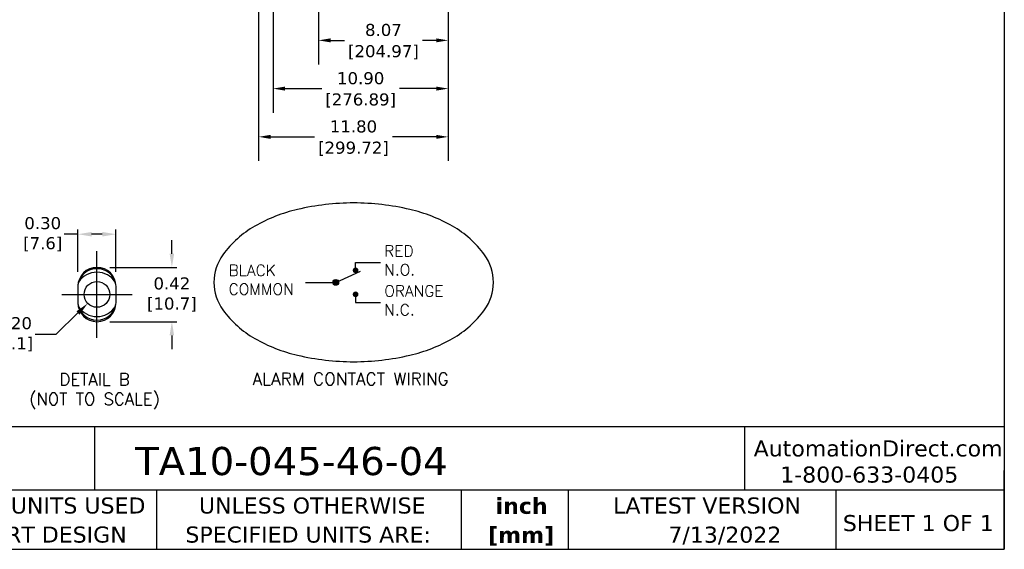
# Model space of a CAD drawing. Header units: inches. Extents: x -1 to 128, y 3 to 101.
# Tile 13 of 17: x 66 to 128, y 3 to 36. Entities that reach past the tile are written whole.
import ezdxf
from ezdxf.enums import TextEntityAlignment as Align

# ---------------------------------------------------------------- set-up
doc = ezdxf.new("R2010")
doc.units = ezdxf.units.IN
doc.header["$LTSCALE"] = 12
doc.header["$MEASUREMENT"] = 0
doc.header["$PDSIZE"] = -1
doc.linetypes.add('SLD-Center', pattern=[0.75, 0.6, -0.05, 0.05, -0.05])
doc.linetypes.add('SLD-Solid', pattern=[0])
doc.layers.add('CENTER', color=40, linetype='SLD-Center')
doc.layers.add('DIMENSIONS', color=140, linetype='SLD-Solid', lineweight=25)
doc.layers.add('TEXT', color=140, linetype='SLD-Solid', lineweight=25)
doc.styles.add('ROMANS', font='romans.shx')
doc.styles.add('SLDTEXTSTYLE0', font='verdana.ttf')
doc.styles.add('SLDTEXTSTYLE2', font='verdanab.ttf')
doc.styles.get("Standard").update_dxf_attribs({"font": 'verdana.ttf'})
doc.dimstyles.get("Standard").update_dxf_attribs({"dimtxt": 0.18, "dimasz": 0.18, "dimexe": 0.18, "dimexo": 0.0625, "dimgap": 0.09, "dimtad": 0, "dimtih": 1, "dimtoh": 1, "dimdec": 4, "dimzin": 0, "dimdsep": 46, "dimtxsty": 'Standard', "dimcen": 0.09, "dimadec": 0, "dimazin": 0, "dimtfac": 1, "dimtdec": 4, "dimtofl": 0, "dimtmove": 0, "dimatfit": 3, "dimfxl": 1, "dimtolj": 1, "dimtzin": 0, "dimarcsym": 0})

# ---------------------------------------------------------------- blocks, each defined once
blk = doc.blocks.new('SW_NOTE_0_2')
at = {"layer": 'TEXT', "color": 0, "char_height": 1, "attachment_point": 2, "style": 'SLDTEXTSTYLE2'}
for s, insert in [('inch', (1.5, 1.27)), ('[mm]', (1.466, -0.536))]:
    blk.add_mtext(s, dxfattribs=dict(at, insert=insert))
blk = doc.blocks.new('SW_NOTE_0_3')
at = {"layer": 'TEXT', "color": 0, "char_height": 1, "attachment_point": 1, "style": 'SLDTEXTSTYLE0'}
for s, insert in [('UNLESS OTHERWISE ', (0, 1.27)), ('SPECIFIED UNITS ARE:', (-0.842, -0.536))]:
    blk.add_mtext(s, dxfattribs=dict(at, insert=insert))
blk = doc.blocks.new('SW_NOTE_0_7')
at = {"layer": 'TEXT', "color": 0, "char_height": 1, "attachment_point": 1, "style": 'SLDTEXTSTYLE0'}
for s, insert in [('IMPERIAL UNITS USED ', (0, 1.27)), ('FOR PART DESIGN', (1.455, -0.536))]:
    blk.add_mtext(s, dxfattribs=dict(at, insert=insert))
blk = doc.blocks.new('*D71')
at = {"layer": 'Defpoints', "color": 0, "transparency": 16777216}
for p in [(69.889, 22.66), (69.889, 19.819), (72.255, 19.819)]:
    blk.add_point(p, dxfattribs=at)
at = {"layer": 'DIMENSIONS', "color": 0, "lineweight": -2, "transparency": 16777216}
for p, q in [((69.889, 20.319), (69.889, 22.96)), ((72.255, 20.319), (72.255, 22.96))]:
    blk.add_line(p, q, dxfattribs=at)
at = {"layer": 'DIMENSIONS', "transparency": 16777216}
for p, q in [((69.889, 22.66), (69.039, 22.66)), ((71.405, 22.66), (70.739, 22.66))]:
    blk.add_line(p, q, dxfattribs=at)
for points in [[(70.739, 22.802), (70.739, 22.518), (69.889, 22.66)], [(71.405, 22.802), (71.405, 22.518), (72.255, 22.66)]]:
    blk.add_solid(points, dxfattribs=at)
at = {"layer": 'DIMENSIONS', "transparency": 16777216, "insert": (67.697, 22.66), "char_height": 0.75, "attachment_point": 5}
blk.add_mtext('\\A1;0.30\\P[7.6]', dxfattribs=at)
blk = doc.blocks.new('*D72')
at = {"layer": 'Defpoints', "color": 0, "transparency": 16777216}
for p in [(71.372, 20.598), (71.372, 17.222), (75.736, 17.222)]:
    blk.add_point(p, dxfattribs=at)
at = {"layer": 'DIMENSIONS', "transparency": 16777216}
for p, q in [((75.736, 21.448), (75.736, 22.298)), ((75.736, 16.372), (75.736, 15.522))]:
    blk.add_line(p, q, dxfattribs=at)
at = {"layer": 'DIMENSIONS', "color": 0, "lineweight": -2, "transparency": 16777216}
for p, q in [((71.872, 20.598), (76.036, 20.598)), ((71.872, 17.222), (76.036, 17.222))]:
    blk.add_line(p, q, dxfattribs=at)
at = {"layer": 'DIMENSIONS', "transparency": 16777216}
for points in [[(75.594, 21.448), (75.877, 21.448), (75.736, 20.598)], [(75.594, 16.372), (75.877, 16.372), (75.736, 17.222)]]:
    blk.add_solid(points, dxfattribs=at)
at = {"layer": 'DIMENSIONS', "transparency": 16777216, "insert": (75.736, 18.91), "char_height": 0.75, "attachment_point": 5}
blk.add_mtext('\\A1;0.42\\P[10.7]', dxfattribs=at)
blk = doc.blocks.new('*D73')
at = {"layer": 'Defpoints', "color": 0, "transparency": 16777216}
for p in [(71.644, 19.477), (70.499, 18.359)]:
    blk.add_point(p, dxfattribs=at)
at = {"layer": 'DIMENSIONS', "color": 0, "lineweight": -2, "transparency": 16777216}
for p, q in [((71.072, 18.828), (71.072, 19.008)), ((70.982, 18.918), (71.162, 18.918))]:
    blk.add_line(p, q, dxfattribs=at)
at = {"layer": 'DIMENSIONS', "transparency": 16777216}
for p, q in [((68.535, 16.439), (69.891, 17.765)), ((67.224, 16.439), (68.535, 16.439))]:
    blk.add_line(p, q, dxfattribs=at)
blk.add_solid([(69.792, 17.866), (69.99, 17.663), (70.499, 18.359)], dxfattribs=at)
at = {"layer": 'DIMENSIONS', "transparency": 16777216, "insert": (65.477, 16.439), "char_height": 0.75, "attachment_point": 5}
blk.add_mtext('\\A1;%%C0.20\\P[%%C5.1]', dxfattribs=at)
blk = doc.blocks.new('*D101')
at = {"layer": 'Defpoints', "color": 0, "transparency": 16777216}
for p in [(84.868, 55.165), (92.938, 47.823), (84.868, 34.714)]:
    blk.add_point(p, dxfattribs=at)
at = {"layer": 'DIMENSIONS', "color": 0, "lineweight": -2, "transparency": 16777216}
for p, q in [((84.868, 54.565), (84.868, 33.214)), ((92.938, 47.223), (92.938, 33.214)), ((85.618, 34.714), (86.478, 34.714)), ((92.188, 34.714), (91.328, 34.714))]:
    blk.add_line(p, q, dxfattribs=at)
at = {"layer": 'DIMENSIONS', "color": 0, "transparency": 16777216}
for points in [[(85.618, 34.839), (85.618, 34.589), (84.868, 34.714)], [(92.188, 34.839), (92.188, 34.589), (92.938, 34.714)]]:
    blk.add_solid(points, dxfattribs=at)
at = {"layer": 'DIMENSIONS', "color": 0, "transparency": 16777216, "char_height": 0.75, "attachment_point": 5}
for s, insert in [('\\A1;8.07', (88.903, 35.356)), ('\\A1;[204.97]', (88.903, 33.974))]:
    blk.add_mtext(s, dxfattribs=dict(at, insert=insert))
blk = doc.blocks.new('*D100')
at = {"layer": 'Defpoints', "color": 0, "transparency": 16777216}
for p in [(81.138, 47.823), (92.938, 47.823), (81.138, 28.714)]:
    blk.add_point(p, dxfattribs=at)
at = {"layer": 'DIMENSIONS', "color": 0, "lineweight": -2, "transparency": 16777216}
for p, q in [((81.138, 47.223), (81.138, 27.214)), ((92.938, 47.223), (92.938, 27.214)), ((81.888, 28.714), (84.613, 28.714)), ((92.188, 28.714), (89.463, 28.714))]:
    blk.add_line(p, q, dxfattribs=at)
at = {"layer": 'DIMENSIONS', "color": 0, "transparency": 16777216}
for points in [[(81.888, 28.839), (81.888, 28.589), (81.138, 28.714)], [(92.188, 28.839), (92.188, 28.589), (92.938, 28.714)]]:
    blk.add_solid(points, dxfattribs=at)
at = {"layer": 'DIMENSIONS', "color": 0, "transparency": 16777216, "char_height": 0.75, "attachment_point": 5}
for s, insert in [('\\A1;11.80', (87.038, 29.356)), ('\\A1;[299.72]', (87.038, 27.974))]:
    blk.add_mtext(s, dxfattribs=dict(at, insert=insert))
blk = doc.blocks.new('*D99')
at = {"layer": 'Defpoints', "color": 0, "transparency": 16777216}
for p in [(82.037, 48.36), (92.938, 47.823), (82.037, 31.714)]:
    blk.add_point(p, dxfattribs=at)
at = {"layer": 'DIMENSIONS', "color": 0, "lineweight": -2, "transparency": 16777216}
for p, q in [((82.037, 47.76), (82.037, 30.214)), ((92.938, 47.223), (92.938, 30.214)), ((82.787, 31.714), (85.062, 31.714)), ((92.188, 31.714), (89.913, 31.714))]:
    blk.add_line(p, q, dxfattribs=at)
at = {"layer": 'DIMENSIONS', "color": 0, "transparency": 16777216}
for points in [[(82.787, 31.839), (82.787, 31.589), (82.037, 31.714)], [(92.188, 31.839), (92.188, 31.589), (92.938, 31.714)]]:
    blk.add_solid(points, dxfattribs=at)
at = {"layer": 'DIMENSIONS', "color": 0, "transparency": 16777216, "char_height": 0.75, "attachment_point": 5}
for s, insert in [('\\A1;10.90', (87.487, 32.355)), ('\\A1;[276.89]', (87.487, 30.974))]:
    blk.add_mtext(s, dxfattribs=dict(at, insert=insert))

msp = doc.modelspace()

# ---------------------------------------------------------------- hatches: boundary and pattern name
h = msp.add_hatch(color=256)
h.dxf.hatch_style = 1
h.paths.add_polyline_path([(86.99048, 20.41519, 1), (87.35048, 20.41519, 1)])
h = msp.add_hatch(color=256)
h.dxf.hatch_style = 1
h.paths.add_polyline_path([(86.11413, 19.66842, 1), (85.75413, 19.66842, 1)])
h = msp.add_hatch(color=256)
h.dxf.hatch_style = 1
h.paths.add_polyline_path([(86.99048, 18.92166, -1), (87.35048, 18.92166, -1)])

# ---------------------------------------------------------------- linework, layer by layer
for p, q in [((87.17364, 20.57897), (87.17364, 20.90286)), ((87.17364, 20.90286), (88.72553, 20.90286)), ((85.93413, 19.66842), (87.4671, 20.35574)), ((84.05487, 19.66842), (85.93413, 19.66842)), ((69.88361, 19.40979), (69.88361, 18.40979)), ((72.25961, 18.40979), (72.25961, 19.40979)), ((87.17302, 18.73904), (87.17302, 18.41515)), ((87.17302, 18.41515), (88.72491, 18.41515))]:
    msp.add_line(p, q)
for centre, radius in [((71.07161, 18.91766), 0.8), ((85.93413, 19.66842), 0.18)]:
    msp.add_circle(centre, radius)
for centre, radius, start, end in [((71.07161, 19.40979), 1.188, 0, 180), ((71.07161, 19.31766), 1.2, 9.6710397, 170.328959), ((71.07161, 18.91766), 1.376, 33.8630215, 146.1369785), ((71.07161, 18.40979), 1.188, 180, 0), ((71.07161, 18.51766), 1.2, 188.953486, 351.0465166), ((71.07161, 18.91766), 1.376, 213.8630212, 326.1369788)]:
    msp.add_arc(centre, radius, start, end)
at = {"layer": 'CENTER'}
for p, q in [((71.07161, 16.22179), (71.07161, 21.59779)), ((68.88361, 18.91766), (73.25961, 18.91766))]:
    msp.add_line(p, q, dxfattribs=at)
at = {"layer": 'TEXT'}
for p, q in [((127.54934, 101.19662), (127.54934, 3.07211)), ((127.54934, 10.69033), (-1.23908, 10.69033)), ((70.90991, 10.69033), (70.90991, 6.75178)), ((111.38457, 10.69033), (111.38457, 6.75178)), ((127.54934, 3.07211), (127.54934, 7.97833)), ((127.54934, 6.75178), (-1.23908, 6.75178)), ((74.78336, 6.75178), (74.78336, 3.07211)), ((93.7342, 6.75178), (93.7342, 3.07211)), ((100.39227, 6.75178), (100.39227, 3.07211)), ((117.06989, 6.75178), (117.06989, 3.07211)), ((-1.23908, 3.07211), (127.54934, 3.07211))]:
    msp.add_line(p, q, dxfattribs=at)
msp.add_lwpolyline([(87.0517, 24.60578, 0.05776479), (83.55445, 24.20039, 0.07143065), (80.89889, 23.15993, 0.10642267), (78.91085, 21.38763, 0.15898483), (78.35032, 19.66934, 0.15898483), (78.91085, 17.95106, 0.10642267), (80.89889, 16.17875, 0.07143065), (83.55445, 15.13829, 0.05776479), (87.0517, 14.73291, 0.05776479), (90.54894, 15.13829, 0.07143065), (93.2045, 16.17875, 0.10642267), (95.19255, 17.95106, 0.15898483), (95.75308, 19.66934, 0.15898483), (95.19255, 21.38763, 0.10642267), (93.2045, 23.15993, 0.07143065), (90.54894, 24.20039, 0.05776479)], format="xyb", close=True, dxfattribs=at)

# ---------------------------------------------------------------- block references
for name, p in [('SW_NOTE_0_7', (58.93316, 5.02463)), ('SW_NOTE_0_3', (77.41956, 5.02463)), ('SW_NOTE_0_2', (96.0059, 5.00427))]:
    msp.add_blockref(name, p, dxfattribs=at)

# ---------------------------------------------------------------- texts
at = {"layer": 'DIMENSIONS', "style": 'ROMANS'}
for s, p in [('DETAIL B', (70.92275, 13.26335)), ('(NOT TO SCALE)', (70.92275, 12.04164))]:
    msp.add_text(s, height=0.75, dxfattribs=at).set_placement(p, align=Align.CENTER)
at = {"layer": 'TEXT', "style": 'ROMANS'}
for s, width, heights, insert, char_height, attachment_point in [('RED\\PN.O.', 5.4177495, [1.86667], (88.95665, 21.96871), 0.7, 1), ('BLACK\\PCOMMON', 5.4177495, [0], (79.26756, 20.76335), 0.7, 1), ('ORANGE\\PN.C.', 5.4177495, [0], (88.95603, 19.481), 0.7, 1), ('ALARM CONTACT WIRING', 12.5765572, [0], (86.8632, 14.05034), 0.77, 2)]:
    msp.add_mtext_dynamic_manual_height_columns(s, width=width, gutter_width=1.75, heights=heights, dxfattribs=dict(at, insert=insert, char_height=char_height, attachment_point=attachment_point))
at = {"layer": 'TEXT', "style": 'SLDTEXTSTYLE0'}
for s, insert, char_height, attachment_point in [('AutomationDirect.com', (111.94887, 9.84398), 1, 1), ('TA10-045-46-04', (73.45097, 9.43607), 1.75, 1), ('1-800-633-0405', (113.60082, 8.21901), 1, 1), ('LATEST VERSION', (109.04675, 6.29475), 1, 2), ('SHEET 1 OF 1', (117.49832, 5.20222), 1, 1), ('7/13/2022', (110.15612, 4.48069), 1, 2)]:
    msp.add_mtext(s, dxfattribs=dict(at, insert=insert, char_height=char_height, attachment_point=attachment_point))

# ---------------------------------------------------------------- dimensions: what is measured, and where the dimension line sits
at = {"layer": 'DIMENSIONS'}
for base, p2, picture, middle in [((84.86827, 34.71434), (84.86827, 55.16454), '*D101', (88.90306, 34.71434)), ((81.13785, 28.71434), (81.13785, 47.82254), '*D100', (87.03785, 28.71434)), ((82.03687, 31.71434), (82.03687, 48.36002), '*D99', (87.48736, 31.71434))]:
    dim = msp.add_linear_dim(base=base, p1=(92.93785, 47.82254), p2=p2, dimstyle='Standard', override={"dimtxt": 0.75, "dimasz": 0.75, "dimexe": 1.5, "dimexo": 0.6, "dimgap": 0.25, "dimdec": 2, "dimzin": 1, "dimpost": '\\X', "dimtdec": 2, "dimtzin": 1}, dxfattribs=at)
    dim.commit()
    dim.dimension.update_dxf_attribs({"geometry": picture, "text_midpoint": middle})
dim = msp.add_linear_dim(base=(69.88866, 22.66004), p1=(72.25455, 19.81925), p2=(69.88866, 19.81925), text='0.30\\P[7.6]', dimstyle='Standard', override={"dimscale": 0, "dimtxt": 0.75, "dimasz": 0.85, "dimexe": 0.3, "dimexo": 0.5, "dimgap": 0.15, "dimclrd": 256, "dimclrt": 256, "dimtix": 0, "dimtofl": 0, "dimtmove": 0, "dimatfit": 3, "dimlwd": 65535}, dxfattribs=at)
dim.commit()
dim.dimension.update_dxf_attribs({"geometry": '*D71', "text_midpoint": (67.69717, 22.66004)})
dim = msp.add_linear_dim(base=(75.7355, 17.22179), p1=(71.37161, 20.59779), p2=(71.37161, 17.22179), angle=90, text='0.42\\P[10.7]', dimstyle='Standard', override={"dimscale": 0, "dimtxt": 0.75, "dimasz": 0.85, "dimexe": 0.3, "dimexo": 0.5, "dimgap": 0.15, "dimclrd": 256, "dimclrt": 256, "dimtix": 0, "dimtofl": 0, "dimtmove": 0, "dimatfit": 3, "dimlwd": 65535}, dxfattribs=at)
dim.commit()
dim.dimension.update_dxf_attribs({"geometry": '*D72', "text_midpoint": (75.7355, 18.90979)})
dim = msp.add_diameter_dim_2p(p1=(71.64381, 19.47675), p2=(70.4994, 18.35857), text='%%C0.20\\P[%%C5.1]', dimstyle='Standard', override={"dimscale": 0, "dimtxt": 0.75, "dimasz": 0.85, "dimgap": 0.15, "dimclrd": 256, "dimclrt": 256, "dimtix": 0, "dimtofl": 0, "dimtmove": 0, "dimatfit": 3, "dimlwd": 65535}, dxfattribs=at)
dim.commit()
dim.dimension.update_dxf_attribs({"geometry": '*D73', "text_midpoint": (65.47671, 16.43924), "dimtype": 131})

doc.saveas('drawing.dxf')
